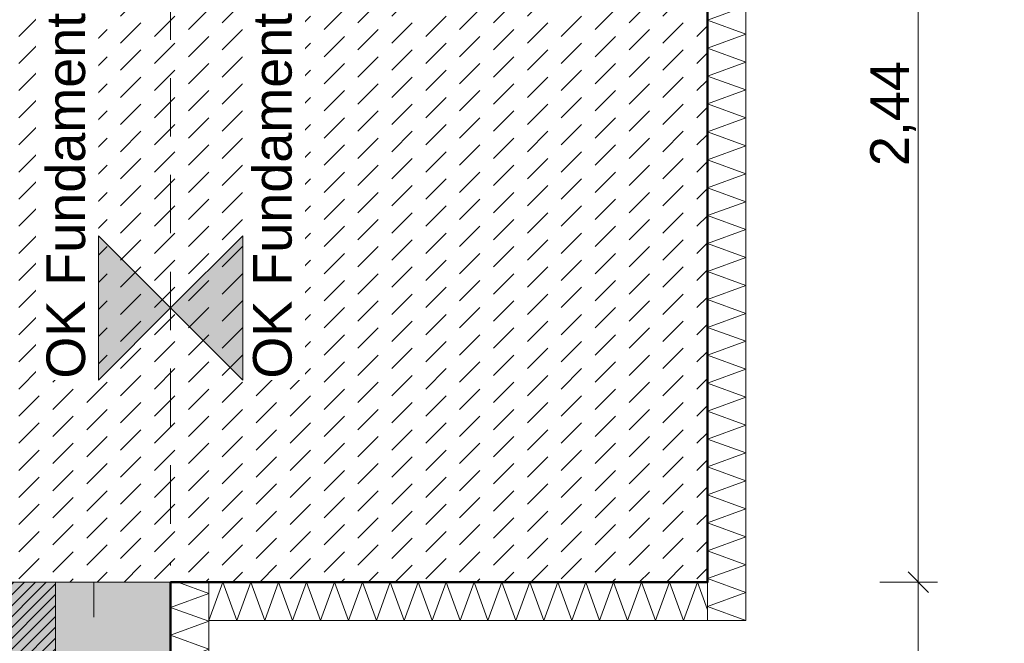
# Model space of a CAD drawing. Header units: metres. Extents: x -273 to 6, y -183 to 13.
# Tile 154 of 256: x -114.81 to -112.25, y -3.05 to -1.42. Entities that reach past the tile are written whole.
import ezdxf

# ---------------------------------------------------------------- set-up
doc = ezdxf.new("R2010")
doc.units = ezdxf.units.M
doc.header["$LTSCALE"] = 0.05
doc.header["$PDMODE"] = 1
doc.header["$PDSIZE"] = -2
doc.linetypes.add('ISO-02 Strichlinie', pattern=[3.81, 3.048, -0.762])
doc.linetypes.add('Linienart-53', pattern=[5.291531, 3.175, -1.058062, 0.352704, -0.705764])
doc.layers.get('0').update_dxf_attribs({"lineweight": 25})
for name, color, linetype, lineweight, true_color in [('00 -Bauelemente -Beton unbewehrt', 7, 'Continuous', 9, 0xf7e06e), ('00 -Bauelemente -Dämmung innen', 7, 'Continuous', 9, 0xff7fe6), ('30 -32 Gründung- 2 Flachgründungen u. Bodenplatten', 7, 'Continuous', 9, 0xff6633), ('30 -32 Gründung-4 Frostschürze', 7, 'Continuous', 9, 0x66aaff), ('70 -72 Beschriftung- 1 Beschriftung allgemein', 7, 'Continuous', 9, 0xff6633), ('70 -76 Bemaßung- 2 Allgemein', 7, 'Continuous', 5, 0x6666cc)]:
    doc.layers.add(name, color=color, linetype=linetype, lineweight=lineweight, true_color=true_color)
for name, color, linetype, lineweight in [('30 -35 Decken- 2 Beläge- Dämmung', 7, 'Continuous', 9), ('70 -71 Achsen- 1 Gebäudeachsen', 7, 'Linienart-53', 18), ('Keine', 7, 'Continuous', 9)]:
    doc.layers.add(name, color=color, linetype=linetype, lineweight=lineweight)
doc.styles.add('Arial', font='arial.ttf')
doc.dimstyles.new('k+k_klein', dxfattribs={"dimtxt": 0.100689, "dimasz": 0.05302, "dimexe": 0.05, "dimexo": 0.15, "dimgap": 0.005, "dimtad": 1, "dimdec": 3, "dimtxsty": 'Arial', "dimblk": 'VW_SLASH-2', "dimblk1": 'VW_SLASH-2', "dimblk2": 'VW_SLASH-2', "dimcen": 0, "dimdle": 0.025, "dimadec": 3, "dimazin": 0, "dimtfac": 0.75, "dimtdec": 3, "dimtix": 1, "dimtmove": 0, "dimatfit": 0, "dimldrblk": 'VW_FILLEDARROW', "dimfxl": 0.1, "dimfxlon": 1, "dimfrac": 2, "dimtolj": 1, "dimarcsym": 0})

# ---------------------------------------------------------------- blocks, each defined once
blk = doc.blocks.new('_Achsen (3D)')
at = {"layer": '70 -71 Achsen- 1 Gebäudeachsen', "transparency": 33554687}
blk.add_line((-114.621, 3.8), (-114.621, -46.172), dxfattribs=at)
blk = doc.blocks.new('Gruppe-184')
at = {"color": 255, "linetype": 'Continuous', "lineweight": 5}
blk.add_wipeout([(-114.321, -4.812), (-114.321, -2.8901), (-114.421, -2.8901), (-114.421, -4.812)], dxfattribs=at).dxf.layer = '00 -Bauelemente -Dämmung innen'
blk = doc.blocks.new('Gruppe-185')
at = {"layer": '00 -Bauelemente -Dämmung innen', "color": 7, "transparency": 33554687, "flags": 128}
blk.add_lwpolyline([(-114.321, -4.812), (-114.421, -4.7756), (-114.321, -4.7392), (-114.421, -4.7029), (-114.321, -4.6665), (-114.421, -4.6301), (-114.321, -4.5937), (-114.421, -4.5573), (-114.321, -4.5209), (-114.421, -4.4845), (-114.321, -4.4481), (-114.421, -4.4117), (-114.321, -4.3753), (-114.421, -4.3389), (-114.321, -4.3025), (-114.421, -4.2661), (-114.321, -4.2297), (-114.421, -4.1933), (-114.321, -4.1569), (-114.421, -4.1205), (-114.321, -4.0841), (-114.421, -4.0477), (-114.321, -4.0113), (-114.421, -3.9749), (-114.321, -3.9385), (-114.421, -3.9021), (-114.321, -3.8657), (-114.421, -3.8293), (-114.321, -3.7929), (-114.421, -3.7565), (-114.321, -3.7201), (-114.421, -3.6837), (-114.321, -3.6473), (-114.421, -3.6109), (-114.321, -3.5745), (-114.421, -3.5381), (-114.321, -3.5017), (-114.421, -3.4654), (-114.321, -3.429), (-114.421, -3.3926), (-114.321, -3.3562), (-114.421, -3.3198), (-114.321, -3.2834), (-114.421, -3.247), (-114.321, -3.2106), (-114.421, -3.1742), (-114.321, -3.1378), (-114.421, -3.1014), (-114.321, -3.065), (-114.421, -3.0286), (-114.321, -2.9922), (-114.421, -2.9558), (-114.321, -2.9194), (-114.4015, -2.8901)], dxfattribs=at)
blk = doc.blocks.new('Gruppe-186')
at = {"layer": '00 -Bauelemente -Dämmung innen', "color": 7, "linetype": 'Continuous', "lineweight": 9, "transparency": 33554687}
blk.add_line((-114.421, -4.812), (-114.321, -4.812), dxfattribs=at)
blk = doc.blocks.new('Gruppe-187')
at = {"layer": '00 -Bauelemente -Dämmung innen', "color": 7, "linetype": 'Continuous', "lineweight": 9, "transparency": 33554687}
blk.add_line((-114.321, -2.8901), (-114.421, -2.8901), dxfattribs=at)
blk = doc.blocks.new('Gruppe-188')
at = {"color": 7, "transparency": 33554687}
for name in ['Gruppe-187', 'Gruppe-186']:
    blk.add_blockref(name, (0, 0), dxfattribs=at)
blk = doc.blocks.new('Gruppe-189')
at = {"layer": '00 -Bauelemente -Dämmung innen', "color": 7, "linetype": 'Continuous', "lineweight": 9, "transparency": 33554687}
blk.add_line((-114.421, -2.8901), (-114.421, -4.812), dxfattribs=at)
blk = doc.blocks.new('Gruppe-190')
at = {"layer": '00 -Bauelemente -Dämmung innen', "color": 7, "linetype": 'Continuous', "lineweight": 9, "transparency": 33554687}
blk.add_line((-114.321, -4.812), (-114.321, -2.8901), dxfattribs=at)
blk = doc.blocks.new('Gruppe-191')
at = {"color": 7, "transparency": 33554687}
for name in ['Gruppe-189', 'Gruppe-190']:
    blk.add_blockref(name, (0, 0), dxfattribs=at)
blk = doc.blocks.new('Gruppe-192')
at = {"layer": '00 -Bauelemente -Dämmung innen', "color": 7}
blk.add_blockref('Gruppe-184', (0, 0), dxfattribs=at)
at = {"color": 7, "transparency": 33554687}
for name in ['Gruppe-188', 'Gruppe-191']:
    blk.add_blockref(name, (0, 0), dxfattribs=at)
at = {"layer": '00 -Bauelemente -Dämmung innen', "color": 7, "transparency": 33554687}
blk.add_blockref('Gruppe-185', (0, 0), dxfattribs=at)
blk = doc.blocks.new('Gruppe-193')
at = {"layer": '00 -Bauelemente -Dämmung innen', "color": 7, "transparency": 33554687}
blk.add_blockref('Gruppe-192', (0, 0), dxfattribs=at)
at = {"layer": '00 -Bauelemente -Dämmung innen', "color": 0, "flags": 1}
for tag in ['prm0_value', 'prm1_value', 'prm2_value', 'prm3_value', 'prm4_value', 'prm5_value', 'prm6_value', 'IFC_UUID', 'instanceID', 'prm0_name', 'prm0_type', 'prm1_name', 'prm1_type', 'prm2_name', 'prm2_type', 'prm3_name', 'prm3_type', 'prm4_name', 'prm4_type', 'prm5_name', 'prm5_type', 'prm6_name', 'prm6_type']:
    blk.add_attdef(tag, (-114.421, -4.812), '', height=0.00018, dxfattribs=at)
blk = doc.blocks.new('Gruppe-914')
at = {"color": 255, "linetype": 'Continuous', "lineweight": 5}
blk.add_wipeout([(-112.921, -2.9901), (-112.921, 0.1499), (-113.021, 0.1499), (-113.021, -2.9901)], dxfattribs=at).dxf.layer = '00 -Bauelemente -Dämmung innen'
blk = doc.blocks.new('Gruppe-915')
at = {"layer": '00 -Bauelemente -Dämmung innen', "color": 7, "transparency": 33554687, "flags": 128}
blk.add_lwpolyline([(-112.921, -2.9901), (-113.021, -2.9537), (-112.921, -2.9173), (-113.021, -2.8809), (-112.921, -2.8445), (-113.021, -2.8081), (-112.921, -2.7717), (-113.021, -2.7353), (-112.921, -2.6989), (-113.021, -2.6625), (-112.921, -2.6261), (-113.021, -2.5897), (-112.921, -2.5533), (-113.021, -2.5169), (-112.921, -2.4805), (-113.021, -2.4441), (-112.921, -2.4077), (-113.021, -2.3713), (-112.921, -2.335), (-113.021, -2.2986), (-112.921, -2.2622), (-113.021, -2.2258), (-112.921, -2.1894), (-113.021, -2.153), (-112.921, -2.1166), (-113.021, -2.0802), (-112.921, -2.0438), (-113.021, -2.0074), (-112.921, -1.971), (-113.021, -1.9346), (-112.921, -1.8982), (-113.021, -1.8618), (-112.921, -1.8254), (-113.021, -1.789), (-112.921, -1.7526), (-113.021, -1.7162), (-112.921, -1.6798), (-113.021, -1.6434), (-112.921, -1.607), (-113.021, -1.5706), (-112.921, -1.5342), (-113.021, -1.4978), (-112.921, -1.4614), (-113.021, -1.425), (-112.921, -1.3886), (-113.021, -1.3522), (-112.921, -1.3158), (-113.021, -1.2794), (-112.921, -1.243), (-113.021, -1.2066), (-112.921, -1.1702), (-113.021, -1.1339), (-112.921, -1.0975), (-113.021, -1.0611), (-112.921, -1.0247), (-113.021, -0.9883), (-112.921, -0.9519), (-113.021, -0.9155), (-112.921, -0.8791), (-113.021, -0.8427), (-112.921, -0.8063), (-113.021, -0.7699), (-112.921, -0.7335), (-113.021, -0.6971), (-112.921, -0.6607), (-113.021, -0.6243), (-112.921, -0.5879), (-113.021, -0.5515), (-112.921, -0.5151), (-113.021, -0.4787), (-112.921, -0.4423), (-113.021, -0.4059), (-112.921, -0.3695), (-113.021, -0.3331), (-112.921, -0.2967), (-113.021, -0.2603), (-112.921, -0.2239), (-113.021, -0.1875), (-112.921, -0.1511), (-113.021, -0.1147), (-112.921, -0.0783), (-113.021, -0.0419), (-112.921, -0.0055), (-113.021, 0.0309), (-112.921, 0.0673), (-113.021, 0.1036), (-112.921, 0.14), (-112.9481, 0.1499)], dxfattribs=at)
blk = doc.blocks.new('Gruppe-916')
at = {"layer": '00 -Bauelemente -Dämmung innen', "color": 7, "linetype": 'Continuous', "lineweight": 9, "transparency": 33554687}
blk.add_line((-113.021, -2.9901), (-112.921, -2.9901), dxfattribs=at)
blk = doc.blocks.new('Gruppe-917')
at = {"layer": '00 -Bauelemente -Dämmung innen', "color": 7, "linetype": 'Continuous', "lineweight": 9, "transparency": 33554687}
blk.add_line((-112.921, 0.1499), (-113.021, 0.1499), dxfattribs=at)
blk = doc.blocks.new('Gruppe-918')
at = {"color": 7, "transparency": 33554687}
for name in ['Gruppe-917', 'Gruppe-916']:
    blk.add_blockref(name, (0, 0), dxfattribs=at)
blk = doc.blocks.new('Gruppe-919')
at = {"layer": '00 -Bauelemente -Dämmung innen', "color": 7, "linetype": 'Continuous', "lineweight": 9, "transparency": 33554687}
blk.add_line((-113.021, 0.1499), (-113.021, -2.9901), dxfattribs=at)
blk = doc.blocks.new('Gruppe-920')
at = {"layer": '00 -Bauelemente -Dämmung innen', "color": 7, "linetype": 'Continuous', "lineweight": 9, "transparency": 33554687}
blk.add_line((-112.921, -2.9901), (-112.921, 0.1499), dxfattribs=at)
blk = doc.blocks.new('Gruppe-921')
at = {"color": 7, "transparency": 33554687}
for name in ['Gruppe-919', 'Gruppe-920']:
    blk.add_blockref(name, (0, 0), dxfattribs=at)
blk = doc.blocks.new('Gruppe-922')
at = {"layer": '00 -Bauelemente -Dämmung innen', "color": 7}
blk.add_blockref('Gruppe-914', (0, 0), dxfattribs=at)
at = {"color": 7, "transparency": 33554687}
for name in ['Gruppe-918', 'Gruppe-921']:
    blk.add_blockref(name, (0, 0), dxfattribs=at)
at = {"layer": '00 -Bauelemente -Dämmung innen', "color": 7, "transparency": 33554687}
blk.add_blockref('Gruppe-915', (0, 0), dxfattribs=at)
blk = doc.blocks.new('Gruppe-923')
at = {"layer": '00 -Bauelemente -Dämmung innen', "color": 7, "transparency": 33554687}
blk.add_blockref('Gruppe-922', (0, 0), dxfattribs=at)
at = {"layer": '00 -Bauelemente -Dämmung innen', "color": 0, "flags": 1}
for tag in ['IFC_UUID', 'instanceID', 'prm0_name', 'prm0_type', 'prm0_value', 'prm1_name', 'prm1_type', 'prm1_value', 'prm2_name', 'prm2_type', 'prm2_value', 'prm3_name', 'prm3_type', 'prm3_value', 'prm4_name', 'prm4_type', 'prm4_value', 'prm5_name', 'prm5_type', 'prm5_value', 'prm6_name', 'prm6_type', 'prm6_value']:
    blk.add_attdef(tag, (-113.021, -2.9901), '', height=0.00018, dxfattribs=at)
blk = doc.blocks.new('Gruppe-924')
at = {"color": 255, "linetype": 'Continuous', "lineweight": 5}
blk.add_wipeout([(-114.321, -2.9901), (-113.021, -2.9901), (-113.021, -2.8901), (-114.321, -2.8901)], dxfattribs=at).dxf.layer = '00 -Bauelemente -Dämmung innen'
blk = doc.blocks.new('Gruppe-925')
at = {"layer": '00 -Bauelemente -Dämmung innen', "color": 7, "transparency": 33554687, "flags": 128}
blk.add_lwpolyline([(-114.321, -2.9901), (-114.2846, -2.8901), (-114.2482, -2.9901), (-114.2118, -2.8901), (-114.1754, -2.9901), (-114.139, -2.8901), (-114.1026, -2.9901), (-114.0662, -2.8901), (-114.0298, -2.9901), (-113.9934, -2.8901), (-113.957, -2.9901), (-113.9206, -2.8901), (-113.8842, -2.9901), (-113.8478, -2.8901), (-113.8114, -2.9901), (-113.775, -2.8901), (-113.7386, -2.9901), (-113.7023, -2.8901), (-113.6659, -2.9901), (-113.6295, -2.8901), (-113.5931, -2.9901), (-113.5567, -2.8901), (-113.5203, -2.9901), (-113.4839, -2.8901), (-113.4475, -2.9901), (-113.4111, -2.8901), (-113.3747, -2.9901), (-113.3383, -2.8901), (-113.3019, -2.9901), (-113.2655, -2.8901), (-113.2291, -2.9901), (-113.1927, -2.8901), (-113.1563, -2.9901), (-113.1199, -2.8901), (-113.0835, -2.9901), (-113.0471, -2.8901), (-113.021, -2.9618)], dxfattribs=at)
blk = doc.blocks.new('Gruppe-926')
at = {"layer": '00 -Bauelemente -Dämmung innen', "color": 7, "linetype": 'Continuous', "lineweight": 9, "transparency": 33554687}
blk.add_line((-114.321, -2.8901), (-114.321, -2.9901), dxfattribs=at)
blk = doc.blocks.new('Gruppe-927')
at = {"layer": '00 -Bauelemente -Dämmung innen', "color": 7, "linetype": 'Continuous', "lineweight": 9, "transparency": 33554687}
blk.add_line((-113.021, -2.9901), (-113.021, -2.8901), dxfattribs=at)
blk = doc.blocks.new('Gruppe-928')
at = {"color": 7, "transparency": 33554687}
for name in ['Gruppe-926', 'Gruppe-927']:
    blk.add_blockref(name, (0, 0), dxfattribs=at)
blk = doc.blocks.new('Gruppe-929')
at = {"layer": '00 -Bauelemente -Dämmung innen', "color": 7, "linetype": 'Continuous', "lineweight": 9, "transparency": 33554687}
blk.add_line((-113.021, -2.8901), (-114.321, -2.8901), dxfattribs=at)
blk = doc.blocks.new('Gruppe-930')
at = {"layer": '00 -Bauelemente -Dämmung innen', "color": 7, "linetype": 'Continuous', "lineweight": 9, "transparency": 33554687}
blk.add_line((-114.321, -2.9901), (-113.021, -2.9901), dxfattribs=at)
blk = doc.blocks.new('Gruppe-931')
at = {"color": 7, "transparency": 33554687}
for name in ['Gruppe-929', 'Gruppe-930']:
    blk.add_blockref(name, (0, 0), dxfattribs=at)
blk = doc.blocks.new('Gruppe-932')
at = {"layer": '00 -Bauelemente -Dämmung innen', "color": 7}
blk.add_blockref('Gruppe-924', (0, 0), dxfattribs=at)
at = {"color": 7, "transparency": 33554687}
for name in ['Gruppe-928', 'Gruppe-931']:
    blk.add_blockref(name, (0, 0), dxfattribs=at)
at = {"layer": '00 -Bauelemente -Dämmung innen', "color": 7, "transparency": 33554687}
blk.add_blockref('Gruppe-925', (0, 0), dxfattribs=at)
blk = doc.blocks.new('Gruppe-933')
at = {"layer": '00 -Bauelemente -Dämmung innen', "color": 7, "transparency": 33554687}
blk.add_blockref('Gruppe-932', (0, 0), dxfattribs=at)
at = {"layer": '00 -Bauelemente -Dämmung innen', "color": 0, "flags": 1}
for tag in ['IFC_UUID', 'instanceID', 'prm0_name', 'prm0_type', 'prm0_value', 'prm1_name', 'prm1_type', 'prm1_value', 'prm2_name', 'prm2_type', 'prm2_value', 'prm3_name', 'prm3_type', 'prm3_value', 'prm4_name', 'prm4_type', 'prm4_value', 'prm5_name', 'prm5_type', 'prm5_value', 'prm6_name', 'prm6_type', 'prm6_value']:
    blk.add_attdef(tag, (-114.321, -2.9901), '', height=0.00018, dxfattribs=at)
blk = doc.blocks.new('Gruppe-2132')
at = {"layer": '30 -32 Gründung- 2 Flachgründungen u. Bodenplatten', "flags": 128}
blk.add_lwpolyline([(-116.221, 0.1099), (-113.021, 0.1099), (-113.021, -2.8901), (-116.221, -2.8901)], close=True, dxfattribs=at)
blk = doc.blocks.new('_FU_2D LP5 (2D)')
at = {"color": 255}
blk.add_wipeout([(-116.22099996, 0.10990172), (-113.02099996, 0.10990172), (-113.02099996, -2.89009828), (-116.22099996, -2.89009828)], dxfattribs=at).dxf.layer = '00 -Bauelemente -Beton unbewehrt'
at = {"layer": '00 -Bauelemente -Beton unbewehrt', "linetype": 'Continuous', "lineweight": 9}
h = blk.add_hatch(dxfattribs=at)
h.set_pattern_fill('Unbew_ Beton1 1mm SRF', style=0, pattern_type=2)
h.set_pattern_definition([(45, (0, 0), (0.088388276, 0.01767774), [0.075, -0.05])])
h.paths.add_polyline_path([(-116.22099996, 0.10990172), (-113.02099996, 0.10990172), (-113.02099996, -2.89009828), (-116.22099996, -2.89009828)])
at = {"layer": '30 -35 Decken- 2 Beläge- Dämmung', "linetype": 'Continuous', "lineweight": 18, "true_color": 0xd9d9d9}
h = blk.add_hatch(dxfattribs=at)
h.set_pattern_fill('Schraffur grau', color=254, style=0, pattern_type=2)
h.set_pattern_definition([(45, (-131.188402, -6.746944), (0.014142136, -0.014142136), [])])
h.paths.add_polyline_path([(-149.17086327, -2.24704198), (-150.87086327, -2.24704198), (-150.87086327, -0.54704198), (-151.02099996, -0.54704198), (-151.02099996, -2.89011624), (-154.22099996, -2.89011624), (-154.22099996, -0.54704198), (-159.62099996, -0.54704198), (-159.62099996, -5.54704198), (-119.72099996, -5.54704198), (-119.72099996, -10.21204198), (-100.02099996, -10.21204198), (-100.02099996, -7.44704198), (-101.74599996, -7.44704198), (-101.74599996, -5.21204198), (-114.72099996, -5.21204198), (-114.72099996, -2.89009828), (-116.22099996, -2.89009828), (-116.22099996, -0.54704198), (-120.62099996, -0.54704198), (-120.62099996, -2.89010187), (-123.82099996, -2.89010187), (-123.82099996, -0.54704198), (-128.22099996, -0.54704198), (-128.22099996, -2.89010187), (-131.42099996, -2.89010187), (-131.42099996, -0.54704198), (-135.82099996, -0.54704198), (-135.82099996, -2.89010187), (-139.02099996, -2.89010187), (-139.02099996, -0.54704198), (-143.42099996, -0.54704198), (-143.42099996, -2.89011265), (-146.62099996, -2.89011265), (-146.62099996, -0.54704198), (-149.17086327, -0.54704198)])
h.paths.add_polyline_path([(-105.92099996, -8.27204198), (-108.12099996, -8.27204198), (-108.12099996, -6.07204198), (-105.92099996, -6.07204198)])
h.paths.add_polyline_path([(-113.52099996, -8.27204198), (-115.72099996, -8.27204198), (-115.72099996, -6.07204198), (-113.52099996, -6.07204198)])
at = {"layer": 'Keine', "linetype": 'Continuous', "lineweight": 0, "transparency": 33554511}
h = blk.add_hatch(color=43, dxfattribs=at)
h.paths.add_polyline_path([(-131.42099996, -0.54704198), (-135.82099996, -0.54704198), (-135.82099996, -2.89010187), (-139.02099996, -2.89010187), (-139.02099996, -0.54704198), (-143.42099996, -0.54704198), (-143.42099996, -2.89011265), (-146.62099996, -2.89011265), (-146.62099996, -0.54704198), (-149.17086327, -0.54704198), (-149.17086327, -2.24704198), (-151.02099996, -2.24704198), (-151.02099996, -2.89011624), (-154.22099996, -2.89011624), (-154.22099996, -0.54704198), (-159.62099996, -0.54704198), (-159.62099996, -9.29704198), (-161.89599996, -9.29704198), (-161.89599996, -8.97204198), (-164.29599996, -8.97204198), (-164.29599996, -8.89704198), (-167.04599996, -8.89704198), (-167.04599996, -9.47204198), (-168.59599996, -9.47204198), (-168.59599996, -8.79704198), (-174.32099996, -8.79704198), (-174.32099996, -9.79704198), (-175.32099996, -9.79704198), (-175.32099996, -11.09704198), (-160.82099996, -11.09704198), (-160.82099996, -10.94704198), (-100.02099996, -10.94704198), (-100.02099996, -7.44704198), (-101.74599996, -7.44704198), (-101.74599996, -5.21204198), (-114.72099996, -5.21204198), (-114.72099996, -2.89009828), (-116.22099996, -2.89009828), (-116.22099996, -0.54704198), (-120.62099996, -0.54704198), (-120.62099996, -2.89010187), (-123.82099996, -2.89010187), (-123.82099996, -0.54704198), (-128.22099996, -0.54704198), (-128.22099996, -2.89010187), (-131.42099996, -2.89010187)])
h.paths.add_polyline_path([(-153.72099996, -6.07204198), (-151.52099996, -6.07204198), (-151.52099996, -8.27204198), (-153.72099996, -8.27204198)])
h.paths.add_polyline_path([(-143.92099996, -8.27204198), (-146.12099996, -8.27204198), (-146.12099996, -6.07204198), (-143.92099996, -6.07204198)])
h.paths.add_polyline_path([(-128.72099996, -8.27204198), (-130.92099996, -8.27204198), (-130.92099996, -6.07204198), (-128.72099996, -6.07204198)])
h.paths.add_polyline_path([(-113.52099996, -8.27204198), (-115.72099996, -8.27204198), (-115.72099996, -6.07204198), (-113.52099996, -6.07204198)])
h.paths.add_polyline_path([(-108.12099996, -6.07204198), (-105.92099996, -6.07204198), (-105.92099996, -8.27204198), (-108.12099996, -8.27204198)])
h.paths.add_polyline_path([(-123.32099996, -6.07204198), (-121.12099996, -6.07204198), (-121.12099996, -8.27204198), (-123.32099996, -8.27204198)])
h.paths.add_polyline_path([(-138.52099996, -6.07204198), (-136.32099996, -6.07204198), (-136.32099996, -8.27204198), (-138.52099996, -8.27204198)])
at = {"layer": '00 -Bauelemente -Beton unbewehrt', "flags": 128}
blk.add_lwpolyline([(-116.22099996, 0.10990172), (-113.02099996, 0.10990172), (-113.02099996, -2.89009828), (-116.22099996, -2.89009828)], close=True, dxfattribs=at)
at = {"layer": '30 -35 Decken- 2 Beläge- Dämmung', "flags": 128}
blk.add_lwpolyline([(-159.62099996, -5.54704198), (-119.72099996, -5.54704198), (-119.72099996, -10.21204198), (-100.02099996, -10.21204198), (-100.02099996, -7.44704198), (-101.74599996, -7.44704198), (-101.74599996, -5.21204198), (-114.72099996, -5.21204198), (-114.72099996, -2.89009828), (-116.22099996, -2.89009828), (-116.22099996, -0.54704198), (-120.62099996, -0.54704198), (-120.62099996, -2.89010187), (-123.82099996, -2.89010187), (-123.82099996, -0.54704198), (-128.22099996, -0.54704198), (-128.22099996, -2.89010187), (-131.42099996, -2.89010187), (-131.42099996, -0.54704198), (-135.82099996, -0.54704198)], dxfattribs=at)
at = {"layer": 'Keine', "flags": 128}
blk.add_lwpolyline([(-160.82099996, -10.94704198), (-100.02099996, -10.94704198), (-100.02099996, -7.44704198), (-101.74599996, -7.44704198), (-101.74599996, -5.21204198), (-114.72099996, -5.21204198), (-114.72099996, -2.89009828), (-116.22099996, -2.89009828), (-116.22099996, -0.54704198), (-120.62099996, -0.54704198), (-120.62099996, -2.89010187), (-123.82099996, -2.89010187), (-123.82099996, -0.54704198), (-128.22099996, -0.54704198), (-128.22099996, -2.89010187), (-131.42099996, -2.89010187), (-131.42099996, -0.54704198), (-135.82099996, -0.54704198)], dxfattribs=at)
at = {"layer": '00 -Bauelemente -Dämmung innen', "color": 7}
for name in ['Gruppe-923', 'Gruppe-193']:
    blk.add_blockref(name, (0, 0), dxfattribs=at)
blk.add_blockref('Gruppe-933', (0, 0), dxfattribs=at)
at = {"layer": '30 -32 Gründung- 2 Flachgründungen u. Bodenplatten', "color": 7}
blk.add_blockref('Gruppe-2132', (0, 0), dxfattribs=at)
at = {"layer": '30 -32 Gründung-4 Frostschürze', "linetype": 'Continuous', "lineweight": 0, "transparency": 33554534}
blk.add_hatch(color=161, dxfattribs=at).paths.add_polyline_path([(-114.72099996, -2.89009828), (-114.72099996, -5.21204198), (-101.74599996, -5.21204198), (-101.74599996, -4.91204198), (-114.42099996, -4.91204198), (-114.42099996, -2.89009828)])
at = {"layer": '30 -32 Gründung- 2 Flachgründungen u. Bodenplatten', "linetype": 'ISO-02 Strichlinie', "flags": 128}
blk.add_lwpolyline([(-116.12099996, -0.24704198), (-114.42099996, -0.24704198), (-114.42099996, -2.84704198)], dxfattribs=at)
at = {"layer": '30 -32 Gründung-4 Frostschürze', "flags": 128}
blk.add_lwpolyline([(-114.72099996, -2.89009828), (-114.72099996, -5.21204198), (-101.74599996, -5.21204198), (-101.74599996, -4.91204198), (-114.42099996, -4.91204198), (-114.42099996, -2.89009828)], close=True, dxfattribs=at)
at = {"layer": '70 -72 Beschriftung- 1 Beschriftung allgemein', "color": 103, "lineweight": 50, "true_color": 0x66cc7f, "flags": 128}
blk.add_lwpolyline([(-100.02099996, -4.91204198), (-114.42099996, -4.91204198), (-114.42099996, -2.89009828), (-113.02099996, -2.89009828), (-113.02099996, 0.10990172), (-116.22099996, 0.10990172), (-116.22099996, -0.24704198), (-120.62099996, -0.24704198), (-120.62099996, 0.10989813), (-123.82099996, 0.10989813), (-123.82099996, -0.24704198), (-128.22099996, -0.24704198), (-128.22099996, 0.10989813), (-131.42099996, 0.10989813), (-131.42099996, -0.24704198), (-135.82099996, -0.24704198)], dxfattribs=at)
blk = doc.blocks.new('VW_SLASH-2')
at = {"color": 0, "linetype": 'ByBlock', "lineweight": -2, "transparency": 16777216}
blk.add_line((0.472, 0), (-1, 0), dxfattribs=at)
at = {"color": 0, "lineweight": 5, "transparency": 16777216, "flags": 128}
blk.add_lwpolyline([(0.5, 0.5), (-0.5, -0.5)], dxfattribs=at)
blk = doc.blocks.new('*D2851')
at = {"layer": '70 -76 Bemaßung- 2 Allgemein', "color": 0, "lineweight": -2}
for p, q in [((-168.021, 2.3), (-168.021, 2.45)), ((-114.421, 2.3), (-114.421, 2.45)), ((-114.474, 2.4), (-167.968, 2.4))]:
    blk.add_line(p, q, dxfattribs=at)
at = {"layer": 'Defpoints', "color": 0}
for p in [(-168.021, 2.4), (-114.421, -2.847), (-168.021, -4.152)]:
    blk.add_point(p, dxfattribs=at)
at = {"layer": '70 -76 Bemaßung- 2 Allgemein', "color": 0, "lineweight": -2, "xscale": 0.05302001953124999, "yscale": 0.05302001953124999, "zscale": 0.05302001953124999, "rotation": 180}
blk.add_blockref('VW_SLASH-2', (-168.021, 2.4), dxfattribs=at)
at = {"layer": '70 -76 Bemaßung- 2 Allgemein', "color": 0, "lineweight": -2, "xscale": 0.05302001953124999, "yscale": 0.05302001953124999, "zscale": 0.05302001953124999}
blk.add_blockref('VW_SLASH-2', (-114.421, 2.4), dxfattribs=at)
at = {"layer": '70 -76 Bemaßung- 2 Allgemein', "color": 0, "insert": (-141.221, 2.4654), "char_height": 0.10069, "attachment_point": 5, "style": 'Arial'}
blk.add_mtext('\\A1;53,60', dxfattribs=at)
blk = doc.blocks.new('VW_FILLEDARROW')
at = {"linetype": 'Continuous', "lineweight": 0, "transparency": 16777216}
blk.add_hatch(color=0, dxfattribs=at).paths.add_polyline_path([(-2.829, 0.758), (0, 0), (-2.829, -0.758)])
at = {"color": 0, "lineweight": 5, "transparency": 16777216, "flags": 128}
blk.add_lwpolyline([(-2.829, 0.758), (0, 0), (-2.829, -0.758)], close=True, dxfattribs=at)
blk = doc.blocks.new('*D2852')
at = {"layer": '70 -76 Bemaßung- 2 Allgemein', "color": 0, "lineweight": -2}
for p, q in [((-114.421, 2.3), (-114.421, 2.45)), ((-100.021, 2.3), (-100.021, 2.45)), ((-100.074, 2.4), (-114.368, 2.4))]:
    blk.add_line(p, q, dxfattribs=at)
at = {"layer": 'Defpoints', "color": 0}
for p in [(-114.421, 2.4), (-100.021, 0.1511), (-114.421, -2.847)]:
    blk.add_point(p, dxfattribs=at)
at = {"layer": '70 -76 Bemaßung- 2 Allgemein', "color": 0, "lineweight": -2, "xscale": 0.05302001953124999, "yscale": 0.05302001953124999, "zscale": 0.05302001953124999, "rotation": 180}
blk.add_blockref('VW_SLASH-2', (-114.421, 2.4), dxfattribs=at)
at = {"layer": '70 -76 Bemaßung- 2 Allgemein', "color": 0, "lineweight": -2, "xscale": 0.05302001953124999, "yscale": 0.05302001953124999, "zscale": 0.05302001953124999}
blk.add_blockref('VW_SLASH-2', (-100.021, 2.4), dxfattribs=at)
at = {"layer": '70 -76 Bemaßung- 2 Allgemein', "color": 0, "insert": (-107.221, 2.4654), "char_height": 0.10069, "attachment_point": 5, "style": 'Arial'}
blk.add_mtext('\\A1;14,40', dxfattribs=at)
blk = doc.blocks.new('*D2992')
at = {"layer": '70 -76 Bemaßung- 2 Allgemein', "color": 0, "lineweight": -2}
for p, q in [((-116.221, 1.8), (-116.221, 1.95)), ((-114.721, 1.8), (-114.721, 1.95)), ((-114.774, 1.9), (-116.168, 1.9))]:
    blk.add_line(p, q, dxfattribs=at)
at = {"layer": 'Defpoints', "color": 0}
for p in [(-116.221, 1.9), (-116.221, -0.247), (-114.721, -2.847)]:
    blk.add_point(p, dxfattribs=at)
at = {"layer": '70 -76 Bemaßung- 2 Allgemein', "color": 0, "lineweight": -2, "xscale": 0.05302001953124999, "yscale": 0.05302001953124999, "zscale": 0.05302001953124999, "rotation": 180}
blk.add_blockref('VW_SLASH-2', (-116.221, 1.9), dxfattribs=at)
at = {"layer": '70 -76 Bemaßung- 2 Allgemein', "color": 0, "lineweight": -2, "xscale": 0.05302001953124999, "yscale": 0.05302001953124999, "zscale": 0.05302001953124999}
blk.add_blockref('VW_SLASH-2', (-114.721, 1.9), dxfattribs=at)
at = {"layer": '70 -76 Bemaßung- 2 Allgemein', "color": 0, "insert": (-115.471, 1.9654), "char_height": 0.10069, "attachment_point": 5, "style": 'Arial'}
blk.add_mtext('\\A1;1,50', dxfattribs=at)
blk = doc.blocks.new('*D2993')
at = {"layer": '70 -76 Bemaßung- 2 Allgemein', "color": 0, "lineweight": -2}
for p, q in [((-114.721, 1.8), (-114.721, 1.95)), ((-114.621, 1.8), (-114.621, 1.95)), ((-114.774, 1.9), (-114.827, 1.9)), ((-114.621, 1.9), (-114.721, 1.9)), ((-114.568, 1.9), (-114.515, 1.9))]:
    blk.add_line(p, q, dxfattribs=at)
at = {"layer": 'Defpoints', "color": 0}
for p in [(-114.721, 1.9), (-114.721, -2.847), (-114.621, -2.847)]:
    blk.add_point(p, dxfattribs=at)
at = {"layer": '70 -76 Bemaßung- 2 Allgemein', "color": 0, "lineweight": -2, "xscale": 0.05302001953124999, "yscale": 0.05302001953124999, "zscale": 0.05302001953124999}
blk.add_blockref('VW_SLASH-2', (-114.721, 1.9), dxfattribs=at)
at = {"layer": '70 -76 Bemaßung- 2 Allgemein', "color": 0, "lineweight": -2, "xscale": 0.05302001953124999, "yscale": 0.05302001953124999, "zscale": 0.05302001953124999, "rotation": 180.0000000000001}
blk.add_blockref('VW_SLASH-2', (-114.621, 1.9), dxfattribs=at)
at = {"layer": '70 -76 Bemaßung- 2 Allgemein', "color": 0, "insert": (-114.671, 2.2547), "char_height": 0.10069, "attachment_point": 5, "style": 'Arial'}
blk.add_mtext('\\A1;10', dxfattribs=at)
blk = doc.blocks.new('*D2994')
at = {"layer": '70 -76 Bemaßung- 2 Allgemein', "color": 0, "lineweight": -2}
for p, q in [((-114.621, 1.8), (-114.621, 1.95)), ((-114.421, 1.8), (-114.421, 1.95)), ((-114.474, 1.9), (-114.568, 1.9))]:
    blk.add_line(p, q, dxfattribs=at)
at = {"layer": 'Defpoints', "color": 0}
for p in [(-114.621, 1.9), (-114.621, -2.847), (-114.421, -4.912)]:
    blk.add_point(p, dxfattribs=at)
at = {"layer": '70 -76 Bemaßung- 2 Allgemein', "color": 0, "lineweight": -2, "xscale": 0.05302001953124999, "yscale": 0.05302001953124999, "zscale": 0.05302001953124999}
for p, rotation in [((-114.621, 1.9), 179.9999999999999), ((-114.421, 1.9), 359.9999999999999)]:
    blk.add_blockref('VW_SLASH-2', p, dxfattribs=dict(at, rotation=rotation))
at = {"layer": '70 -76 Bemaßung- 2 Allgemein', "color": 0, "insert": (-114.521, 1.9564), "char_height": 0.10069, "attachment_point": 5, "style": 'Arial'}
blk.add_mtext('\\A1;20', dxfattribs=at)
blk = doc.blocks.new('*D3247')
at = {"layer": '70 -76 Bemaßung- 2 Allgemein', "color": 0, "lineweight": -2}
for p, q in [((-114.621, 1.3), (-114.621, 1.45)), ((-113.021, 1.3), (-113.021, 1.45)), ((-113.074, 1.4), (-114.568, 1.4))]:
    blk.add_line(p, q, dxfattribs=at)
at = {"layer": 'Defpoints', "color": 0}
for p in [(-114.621, 1.4), (-114.621, 0.153), (-113.021, -2.8809)]:
    blk.add_point(p, dxfattribs=at)
at = {"layer": '70 -76 Bemaßung- 2 Allgemein', "color": 0, "lineweight": -2, "xscale": 0.05302001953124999, "yscale": 0.05302001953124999, "zscale": 0.05302001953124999, "rotation": 180}
blk.add_blockref('VW_SLASH-2', (-114.621, 1.4), dxfattribs=at)
at = {"layer": '70 -76 Bemaßung- 2 Allgemein', "color": 0, "lineweight": -2, "xscale": 0.05302001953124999, "yscale": 0.05302001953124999, "zscale": 0.05302001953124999}
blk.add_blockref('VW_SLASH-2', (-113.021, 1.4), dxfattribs=at)
at = {"layer": '70 -76 Bemaßung- 2 Allgemein', "color": 0, "insert": (-113.821, 1.4654), "char_height": 0.10069, "attachment_point": 5, "style": 'Arial'}
blk.add_mtext('\\A1;1,60', dxfattribs=at)
blk = doc.blocks.new('*D3248')
at = {"layer": '70 -76 Bemaßung- 2 Allgemein', "color": 0, "lineweight": -2}
for p, q in [((-113.021, 1.3), (-113.021, 1.45)), ((-112.921, 1.3), (-112.921, 1.45)), ((-113.074, 1.4), (-113.127, 1.4)), ((-112.921, 1.4), (-113.021, 1.4)), ((-112.868, 1.4), (-112.815, 1.4))]:
    blk.add_line(p, q, dxfattribs=at)
at = {"layer": 'Defpoints', "color": 0}
for p in [(-113.021, 1.4), (-112.921, 0.1499), (-113.021, -2.8809)]:
    blk.add_point(p, dxfattribs=at)
at = {"layer": '70 -76 Bemaßung- 2 Allgemein', "color": 0, "lineweight": -2, "xscale": 0.05302001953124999, "yscale": 0.05302001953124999, "zscale": 0.05302001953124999}
blk.add_blockref('VW_SLASH-2', (-113.021, 1.4), dxfattribs=at)
at = {"layer": '70 -76 Bemaßung- 2 Allgemein', "color": 0, "lineweight": -2, "xscale": 0.05302001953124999, "yscale": 0.05302001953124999, "zscale": 0.05302001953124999, "rotation": 180}
blk.add_blockref('VW_SLASH-2', (-112.921, 1.4), dxfattribs=at)
at = {"layer": '70 -76 Bemaßung- 2 Allgemein', "color": 0, "insert": (-112.971, 1.5089), "char_height": 0.10069, "attachment_point": 5, "style": 'Arial'}
blk.add_mtext('\\A1;10', dxfattribs=at)
blk = doc.blocks.new('*D3597')
at = {"layer": '70 -76 Bemaßung- 2 Allgemein', "color": 0, "lineweight": -2}
for p, q in [((-112.571, -0.447), (-112.421, -0.447)), ((-112.471, -2.8371), (-112.471, -0.5001)), ((-112.571, -2.8901), (-112.421, -2.8901))]:
    blk.add_line(p, q, dxfattribs=at)
at = {"layer": 'Defpoints', "color": 0}
for p in [(-113.121, -0.447), (-112.471, -0.447), (-113.021, -2.8901)]:
    blk.add_point(p, dxfattribs=at)
at = {"layer": '70 -76 Bemaßung- 2 Allgemein', "color": 0, "lineweight": -2, "xscale": 0.05302001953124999, "yscale": 0.05302001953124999, "zscale": 0.05302001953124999}
for p, rotation in [((-112.471, -0.447), 90), ((-112.471, -2.8901), 270)]:
    blk.add_blockref('VW_SLASH-2', p, dxfattribs=dict(at, rotation=rotation))
at = {"layer": '70 -76 Bemaßung- 2 Allgemein', "color": 0, "insert": (-112.5365, -1.6686), "char_height": 0.10069, "attachment_point": 5, "rotation": 90, "style": 'Arial'}
blk.add_mtext('\\A1;2,44', dxfattribs=at)
blk = doc.blocks.new('*D3598')
at = {"layer": '70 -76 Bemaßung- 2 Allgemein', "color": 0, "lineweight": -2}
for p, q in [((-112.571, -2.8901), (-112.421, -2.8901)), ((-112.471, -6.019), (-112.471, -2.9431)), ((-112.571, -6.072), (-112.421, -6.072))]:
    blk.add_line(p, q, dxfattribs=at)
at = {"layer": 'Defpoints', "color": 0}
for p in [(-113.021, -2.8901), (-112.471, -2.8901), (-113.621, -6.072)]:
    blk.add_point(p, dxfattribs=at)
at = {"layer": '70 -76 Bemaßung- 2 Allgemein', "color": 0, "lineweight": -2, "xscale": 0.05302001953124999, "yscale": 0.05302001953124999, "zscale": 0.05302001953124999}
for p, rotation in [((-112.471, -2.8901), 90), ((-112.471, -6.072), 270)]:
    blk.add_blockref('VW_SLASH-2', p, dxfattribs=dict(at, rotation=rotation))
at = {"layer": '70 -76 Bemaßung- 2 Allgemein', "color": 0, "insert": (-112.5365, -4.4811), "char_height": 0.10069, "attachment_point": 5, "rotation": 90, "style": 'Arial'}
blk.add_mtext('\\A1;3,18', dxfattribs=at)
blk = doc.blocks.new('Gruppe-2917')
at = {"color": 255}
for points in [[(-114.6092, -2.3634), (-114.6092, -0.8468), (-114.7715, -0.8468), (-114.7715, -2.3634)], [(-114.0705, -2.3634), (-114.0705, -0.8468), (-114.2328, -0.8468), (-114.2328, -2.3634)]]:
    blk.add_wipeout(points, dxfattribs=at).dxf.layer = '70 -72 Beschriftung- 1 Beschriftung allgemein'
at = {"layer": '30 -32 Gründung- 2 Flachgründungen u. Bodenplatten', "linetype": 'Continuous', "lineweight": 0, "transparency": 33554687}
for points in [[(-114.6092, -2.3634), (-114.421, -2.1751), (-114.6092, -1.9869)], [(-114.2328, -2.3634), (-114.421, -2.1751), (-114.2328, -1.9869)]]:
    blk.add_hatch(color=7, dxfattribs=at).paths.add_polyline_path(points)
at = {"layer": '30 -32 Gründung- 2 Flachgründungen u. Bodenplatten', "flags": 128}
for points in [[(-114.6092, -2.3634), (-114.421, -2.1751), (-114.6092, -1.9869)], [(-114.2328, -2.3634), (-114.421, -2.1751), (-114.2328, -1.9869)]]:
    blk.add_lwpolyline(points, close=True, dxfattribs=at)
at = {"layer": '70 -72 Beschriftung- 1 Beschriftung allgemein', "char_height": 0.100689, "attachment_point": 2, "rotation": 90, "line_spacing_factor": 0.970891, "style": 'Arial'}
for s, insert in [('OK Fundament -0,205m', (-114.7445, -1.6051)), ('OK Fundament -0,455m', (-114.2058, -1.6051))]:
    blk.add_mtext(s, dxfattribs=dict(at, insert=insert))
blk = doc.blocks.new('Gruppe-2783')
at = {"layer": '70 -76 Bemaßung- 2 Allgemein'}
for base, p1, p2, text, picture, middle in [((-168.02099996, 2.39995802), (-114.42099996, -2.84704198), (-168.02099996, -4.15204198), '53,60', '*D2851', (-141.22099996, 2.46542156)), ((-114.42099996, 2.39995802), (-100.02099996, 0.15110802), (-114.42099996, -2.84704198), '14,40', '*D2852', (-107.22099996, 2.46542156))]:
    dim = blk.add_linear_dim(base=base, p1=p1, p2=p2, text=text, dimstyle='k+k_klein', override={"dimtxt": 0.100689, "dimgap": 0.005, "dimdec": 8, "dimpost": '<>', "dimtxsty": 'Arial', "dimtmove": 2}, dxfattribs=at)
    dim.commit()
    dim.dimension.update_dxf_attribs({"geometry": picture, "text_midpoint": middle})
blk = doc.blocks.new('Gruppe-2789')
at = {"layer": '70 -76 Bemaßung- 2 Allgemein'}
for base, p1, p2, text, override, picture, middle in [((-114.72099996, 1.89995802), (-114.62099996, -2.84704198), (-114.72099996, -2.84704198), '10', {"dimtxt": 0.100689, "dimgap": 0.168901, "dimdec": 8, "dimpost": '<>', "dimtxsty": 'Arial', "dimtix": 0, "dimtmove": 2}, '*D2993', (-114.67099996, 2.25471041)), ((-116.22099996, 1.89995802), (-114.72099996, -2.84704198), (-116.22099996, -0.24704198), '1,50', {"dimtxt": 0.100689, "dimgap": 0.005, "dimdec": 8, "dimpost": '<>', "dimtxsty": 'Arial', "dimtmove": 2}, '*D2992', (-115.47099996, 1.96542156)), ((-114.62099996, 1.89995802), (-114.42099996, -4.91204198), (-114.62099996, -2.84704198), '20', {"dimtxt": 0.100689, "dimgap": 0.005, "dimdec": 8, "dimpost": '<>', "dimtxsty": 'Arial', "dimtmove": 2}, '*D2994', (-114.52099996, 1.95635958))]:
    dim = blk.add_linear_dim(base=base, p1=p1, p2=p2, text=text, dimstyle='k+k_klein', override=override, dxfattribs=at)
    dim.commit()
    dim.dimension.update_dxf_attribs({"geometry": picture, "text_midpoint": middle})
blk = doc.blocks.new('Gruppe-2794')
at = {"layer": '70 -76 Bemaßung- 2 Allgemein'}
for base, p1, p2, text, override, picture, middle in [((-113.02099996, 1.39995802), (-112.92099996, 0.14990172), (-113.02099996, -2.88090721), '10', {"dimtxt": 0.100689, "dimgap": 0.005, "dimdec": 8, "dimpost": '<>', "dimtxsty": 'Arial', "dimtix": 0, "dimtmove": 2}, '*D3248', (-112.97099996, 1.50885958)), ((-114.62099996, 1.39995802), (-113.02099996, -2.88090721), (-114.62099996, 0.15295802), '1,60', {"dimtxt": 0.100689, "dimgap": 0.005, "dimdec": 8, "dimpost": '<>', "dimtxsty": 'Arial', "dimtmove": 2}, '*D3247', (-113.82099996, 1.46542156))]:
    dim = blk.add_linear_dim(base=base, p1=p1, p2=p2, text=text, dimstyle='k+k_klein', override=override, dxfattribs=at)
    dim.commit()
    dim.dimension.update_dxf_attribs({"geometry": picture, "text_midpoint": middle})
blk = doc.blocks.new('Gruppe-2812')
at = {"layer": '70 -76 Bemaßung- 2 Allgemein'}
for base, p1, p2, text, picture, middle in [((-112.471, -0.447), (-113.021, -2.8901), (-113.121, -0.447), '2,44', '*D3597', (-112.5365, -1.6686)), ((-112.471, -2.8901), (-113.621, -6.072), (-113.021, -2.8901), '3,18', '*D3598', (-112.5365, -4.4811))]:
    dim = blk.add_linear_dim(base=base, p1=p1, p2=p2, angle=270, text=text, dimstyle='k+k_klein', override={"dimtxt": 0.100689, "dimgap": 0.005, "dimdec": 2, "dimpost": '<>', "dimtxsty": 'Arial', "dimtmove": 2}, dxfattribs=at)
    dim.commit()
    dim.dimension.update_dxf_attribs({"geometry": picture, "text_midpoint": middle})
blk = doc.blocks.new('_FU_2D Bemaßung_ Beschriftung (3D)')
at = {"layer": '70 -76 Bemaßung- 2 Allgemein'}
for name in ['Gruppe-2783', 'Gruppe-2789', 'Gruppe-2794', 'Gruppe-2812']:
    blk.add_blockref(name, (0, 0), dxfattribs=at)
at = {"layer": '70 -72 Beschriftung- 1 Beschriftung allgemein', "color": 7}
blk.add_blockref('Gruppe-2917', (0, 0), dxfattribs=at)

msp = doc.modelspace()

# ---------------------------------------------------------------- block references
at = {"layer": 'Keine', "color": 1}
msp.add_blockref('_Achsen (3D)', (0, 0), dxfattribs=at)

# ---------------------------------------------------------------- next in the draw order: block references
msp.add_blockref('_FU_2D LP5 (2D)', (0, 0), dxfattribs=at)

# ---------------------------------------------------------------- next in the draw order: block references
msp.add_blockref('_FU_2D Bemaßung_ Beschriftung (3D)', (0, 0), dxfattribs=at)

doc.saveas('drawing.dxf')
